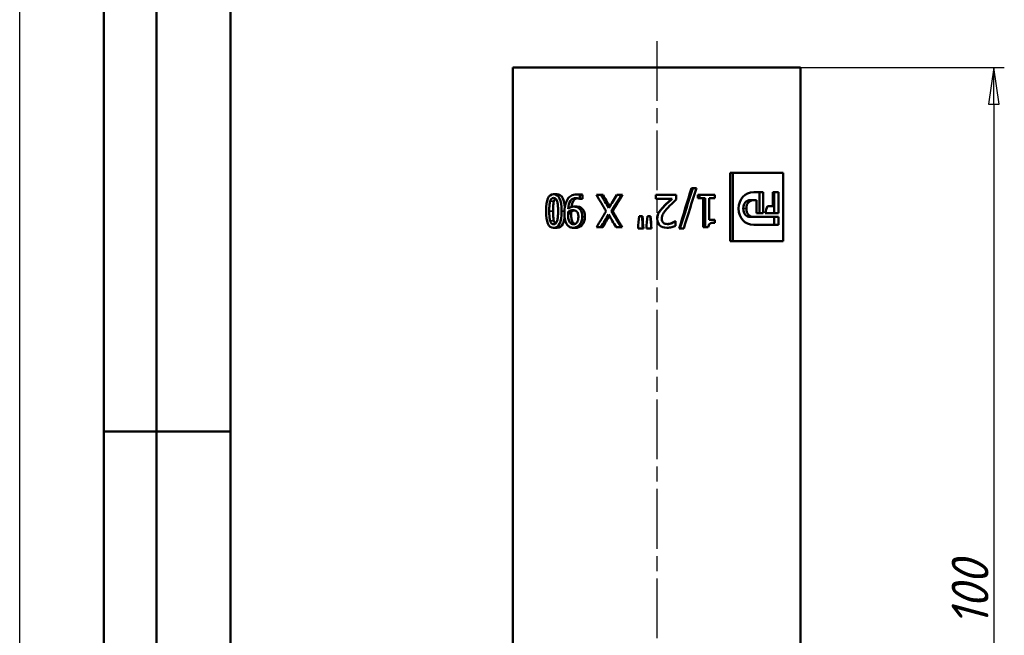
# Model space of a CAD drawing. Header units: millimetres. Extents: x -134 to 549, y -69 to 356.
# Tile 6 of 10: x 0 to 93, y 213 to 271. Entities that reach past the tile are written whole.
import ezdxf
from ezdxf.enums import TextEntityAlignment as Align

# ---------------------------------------------------------------- set-up
doc = ezdxf.new("R2010")
doc.units = ezdxf.units.MM
doc.linetypes.add('CHAIN', pattern=[0.7087, 0.4724, -0.0591, 0.1181, -0.0591])
for name, color, linetype, lineweight in [('Видимые тонкие (ГОСТ)', 7, 'Continuous', 35), ('Видимый контур (ГОСТ)', 7, 'Continuous', 50), ('Кромка (ГОСТ)', 7, 'Continuous', 50), ('Обозначение (ГОСТ)', 7, 'Continuous', 25), ('Осевая линия (ГОСТ)', 7, 'Continuous', 25), ('Размер (ГОСТ)', 7, 'Continuous', 25), ('Эскизная геометрия (ГОСТ)', 7, 'Continuous', 50)]:
    doc.layers.add(name, color=color, linetype=linetype, lineweight=lineweight)
doc.styles.get("Standard").update_dxf_attribs({"font": 'GOST Common Italic.ttf'})
doc.styles.add('Обычный текст (ГОСТ)', font='GOST Common Italic.ttf')
doc.dimstyles.new('Обычный (ГОСТ)', dxfattribs={"dimtxt": 3.5, "dimasz": 3.5, "dimexe": 1, "dimexo": 0, "dimgap": 0.5, "dimtad": 1, "dimrnd": 1e-08, "dimtxsty": 'Обычный текст (ГОСТ)', "dimblk": 'Filled-1', "dimcen": 0.09, "dimdle": 15, "dimclrd": 256, "dimclre": 256, "dimclrt": 256, "dimazin": 2, "dimtfac": 0.714286, "dimtdec": 3, "dimtmove": 0, "dimatfit": 3, "dimfxl": 1, "dimtolj": 1, "dimlwd": 25, "dimlwe": 25, "dimarcsym": 0})

# ---------------------------------------------------------------- blocks, each defined once
blk = doc.blocks.new('ГОСТ - Доп. графы 2')
at = {"layer": 'Эскизная геометрия (ГОСТ)'}
for p, q in [((-12, 0), (-12, 120)), ((-7, 0), (-7, 120)), ((-12, 60), (0, 60))]:
    blk.add_line(p, q, dxfattribs=at)
at = {"layer": 'Обозначение (ГОСТ)', "lineweight": 30, "width": 0.8, "flags": 17}
for tag, p in [('Первичная_применяемость', (-3.651, 90.027)), ('Справочный_номер', (-3.551, 30.017))]:
    blk.add_attdef(tag, text='', height=3.17, rotation=90, dxfattribs=at).set_placement(p, align=Align.MIDDLE_CENTER)
blk = doc.blocks.new('Рамки ГОСТ_ граница 297x210')
at = {"layer": 'Кромка (ГОСТ)', "lineweight": 25}
blk.add_line((0, 0), (0, 297), dxfattribs=at)
at = {"layer": 'Кромка (ГОСТ)'}
blk.add_line((20, 292), (20, 5), dxfattribs=at)
blk = doc.blocks.new('Filled-1')
at = {"color": 0}
for p, q in [((0, 0), (-1, 0.143)), ((-1, 0.143), (-1, -0.143)), ((-1, 0), (0, 0)), ((-1, -0.143), (0, 0))]:
    blk.add_line(p, q, dxfattribs=at)
at = {"color": 0, "flags": 128}
blk.add_lwpolyline([(-1, -0.143), (0, 0), (-1, 0.143), (-1, -0.143)], dxfattribs=at)
at = {"color": 0}
blk.add_solid([(-1, -0.143), (0, 0), (-1, 0.143), (-1, -0.143)], dxfattribs=at)
blk = doc.blocks.new('*D8')
at = {"layer": 'Defpoints', "color": 0, "linetype": 'Continuous', "transparency": 16777216}
for p in [(74.119, 266.543), (67.464, 166.543), (92.464, 166.543)]:
    blk.add_point(p, dxfattribs=at)
at = {"layer": 'Размер (ГОСТ)', "linetype": 'Continuous', "lineweight": 25, "transparency": 16777216}
for p, q in [((74.119, 266.543), (93.464, 266.543)), ((92.464, 263.043), (92.464, 170.043)), ((67.464, 166.543), (93.464, 166.543))]:
    blk.add_line(p, q, dxfattribs=at)
at = {"layer": 'Размер (ГОСТ)', "linetype": 'Continuous', "lineweight": 25, "transparency": 16777216, "xscale": 3.5, "yscale": 3.5, "zscale": 3.5}
for p, rotation in [((92.464, 266.543), 90), ((92.464, 166.543), 270)]:
    blk.add_blockref('Filled-1', p, dxfattribs=dict(at, rotation=rotation))
at = {"layer": 'Размер (ГОСТ)', "linetype": 'Continuous', "lineweight": 25, "transparency": 16777216, "insert": (88.464, 213.513), "char_height": 3.5, "attachment_point": 1, "rotation": 90, "style": 'Обычный текст (ГОСТ)'}
blk.add_mtext('\\A1;100', dxfattribs=at)

msp = doc.modelspace()

# ---------------------------------------------------------------- linework, layer by layer
at = {"layer": 'Видимые тонкие (ГОСТ)'}
for p, q in [((50.705, 253.838), (50.347, 253.838)), ((50.629, 252.91), (50.269, 252.91)), ((51.714, 252.912), (51.433, 252.912)), ((52.347, 252.635), (52.049, 252.635)), ((53.654, 252.376), (53.404, 252.376)), ((68.686, 253.149), (68.987, 253.149)), ((50.707, 251.978), (50.349, 251.978)), ((60.516, 252.159), (60.518, 252.159))]:
    msp.add_line(p, q, dxfattribs=at)
at = {"layer": 'Видимый контур (ГОСТ)'}
for p, q in [((46.819, 266.543), (74.119, 266.543)), ((46.819, 266.543), (46.819, 176.543)), ((74.119, 266.543), (74.119, 176.543)), ((67.45, 256.543), (67.706, 256.543)), ((67.45, 250.043), (67.45, 256.543)), ((72.474, 256.543), (67.706, 256.543)), ((67.706, 250.043), (67.706, 256.543)), ((72.474, 256.543), (72.474, 250.043)), ((51.024, 254.498), (50.678, 254.498)), ((53.132, 254.493), (52.863, 254.493)), ((53.168, 254.451), (53.168, 254.058)), ((53.426, 254.451), (53.168, 254.451)), ((53.426, 254.451), (53.426, 254.058)), ((55.202, 254.434), (54.758, 254.434)), ((55.388, 254.434), (55.202, 254.434)), ((57.109, 254.434), (56.67, 254.434)), ((57.228, 254.434), (57.109, 254.434)), ((60.387, 254.08), (60.387, 254.434)), ((62.33, 254.434), (60.387, 254.434)), ((62.33, 254.434), (62.33, 254.001)), ((63.766, 255.096), (63.887, 255.096)), ((64.233, 255.096), (63.887, 255.096)), ((64.378, 254.122), (64.378, 254.434)), ((64.378, 254.434), (64.521, 254.434)), ((64.521, 254.122), (64.521, 254.434)), ((65.971, 254.434), (64.521, 254.434)), ((65.971, 254.434), (65.971, 254.122)), ((70.58, 254.705), (69.696, 254.705)), ((70.223, 252.707), (70.223, 254.705)), ((70.58, 254.705), (70.58, 252.707)), ((72.024, 254.705), (71.492, 254.705)), ((71.492, 253.382), (71.492, 254.705)), ((71.616, 252.707), (71.616, 254.705)), ((72.024, 254.705), (72.024, 252.707)), ((52.874, 253.334), (52.596, 253.334)), ((53.151, 254.058), (53.168, 254.058)), ((53.426, 254.058), (53.168, 254.058)), ((60.387, 254.08), (61.936, 254.08)), ((61.081, 253.29), (61.104, 253.29)), ((64.378, 254.122), (64.521, 254.122)), ((64.521, 254.122), (65.055, 254.122)), ((64.893, 251.376), (64.893, 254.122)), ((65.055, 251.376), (65.055, 254.122)), ((65.438, 254.122), (65.438, 252.08)), ((65.438, 254.122), (65.971, 254.122)), ((69.347, 253.942), (69.672, 253.942)), ((69.672, 253.942), (69.943, 253.942)), ((69.943, 252.707), (69.943, 253.942)), ((71.492, 253.382), (70.972, 253.382)), ((52.353, 252.828), (52.055, 252.828)), ((53.369, 253.154), (53.109, 253.154)), ((56.294, 252.907), (56.141, 252.907)), ((59.066, 252.435), (58.788, 252.435)), ((59.115, 252.435), (59.066, 252.435)), ((59.862, 252.435), (59.584, 252.435)), ((59.884, 252.435), (59.862, 252.435)), ((60.674, 252.769), (60.682, 252.769)), ((69.347, 252.355), (69.672, 252.355)), ((72.024, 252.355), (69.672, 252.355)), ((69.943, 252.707), (70.58, 252.707)), ((70.771, 252.707), (72.024, 252.707)), ((71.616, 251.601), (71.616, 252.355)), ((72.024, 252.355), (72.024, 251.601)), ((52.52, 251.83), (52.229, 251.83)), ((53.407, 251.61), (53.148, 251.61)), ((61.884, 251.771), (61.936, 251.771)), ((62.179, 251.939), (62.241, 251.939)), ((62.264, 251.939), (62.241, 251.939)), ((62.264, 251.939), (62.264, 251.504)), ((65.971, 252.08), (65.438, 252.08)), ((65.971, 252.08), (65.971, 251.801)), ((69.682, 251.601), (72.024, 251.601)), ((51.024, 251.324), (50.678, 251.324)), ((52.833, 251.324), (52.553, 251.324)), ((54.758, 251.386), (55.175, 251.386)), ((55.362, 251.386), (55.175, 251.386)), ((56.614, 251.386), (57.079, 251.386)), ((57.199, 251.386), (57.079, 251.386)), ((58.697, 251.25), (59.157, 251.25)), ((59.204, 251.25), (59.157, 251.25)), ((59.492, 251.25), (59.955, 251.25)), ((59.973, 251.25), (59.955, 251.25)), ((61.424, 251.321), (61.459, 251.321)), ((62.597, 251.25), (62.675, 251.25)), ((62.675, 251.25), (63.033, 251.25)), ((64.893, 251.376), (65.055, 251.376)), ((65.055, 251.376), (65.364, 251.376)), ((67.45, 250.043), (67.706, 250.043)), ((67.706, 250.043), (72.474, 250.043))]:
    msp.add_line(p, q, dxfattribs=at)
for points, knots in [([(49.975, 252.91), (49.975, 253.456), (50.03, 253.858), (50.143, 254.114), (50.255, 254.37), (50.431, 254.498), (50.678, 254.498)], [0, 0, 0, 0, 1, 1, 1, 2, 2, 2, 2]), ([(50.678, 254.498), (50.93, 254.498), (51.122, 254.367), (51.246, 254.106), (51.37, 253.845), (51.433, 253.447), (51.433, 252.912)], [0, 0, 0, 0, 1, 1, 1, 2, 2, 2, 2]), ([(51.024, 254.498), (51.267, 254.498), (51.453, 254.367), (51.572, 254.106), (51.666, 253.901), (51.723, 253.612), (51.744, 253.238)], [0, 0, 0, 0, 1, 1, 1, 1.785242, 1.785242, 1.785242, 1.785242]), ([(51.986, 254.006), (52.083, 254.164), (52.2, 254.285), (52.34, 254.368), (52.48, 254.451), (52.653, 254.493), (52.863, 254.493)], [0, 0, 0, 0, 1, 1, 1, 2, 2, 2, 2]), ([(52.863, 254.493), (52.911, 254.493), (52.962, 254.49), (53.016, 254.484), (53.071, 254.478), (53.121, 254.467), (53.168, 254.451)], [0, 0, 0, 0, 1, 1, 1, 2, 2, 2, 2]), ([(53.132, 254.493), (53.178, 254.493), (53.227, 254.49), (53.28, 254.484), (53.332, 254.478), (53.381, 254.467), (53.426, 254.451)], [0, 0, 0, 0, 1, 1, 1, 2, 2, 2, 2]), ([(50.269, 252.91), (50.269, 253.119), (50.275, 253.301), (50.286, 253.455), (50.298, 253.61), (50.319, 253.738), (50.347, 253.838)], [-2, -2, -2, -2, -1, -1, -1, 0, 0, 0, 0]), ([(50.347, 253.838), (50.377, 253.945), (50.419, 254.026), (50.472, 254.079), (50.526, 254.133), (50.594, 254.159), (50.678, 254.159)], [-2, -2, -2, -2, -1, -1, -1, 0, 0, 0, 0]), ([(50.705, 253.838), (50.677, 253.738), (50.658, 253.61), (50.646, 253.455), (50.635, 253.301), (50.629, 253.119), (50.629, 252.91)], [0, 0, 0, 0, 1, 1, 1, 2, 2, 2, 2]), ([(50.678, 254.159), (50.767, 254.159), (50.84, 254.131), (50.896, 254.074), (50.952, 254.017), (50.995, 253.936), (51.026, 253.831)], [-2, -2, -2, -2, -1, -1, -1, 0, 0, 0, 0]), ([(50.857, 254.107), (50.846, 254.099), (50.836, 254.089), (50.826, 254.079), (50.774, 254.026), (50.734, 253.945), (50.705, 253.838)], [0.807437, 0.807437, 0.807437, 0.807437, 1, 1, 1, 2, 2, 2, 2]), ([(51.026, 253.831), (51.059, 253.719), (51.08, 253.591), (51.091, 253.448), (51.101, 253.305), (51.106, 253.126), (51.106, 252.912)], [-2, -2, -2, -2, -1, -1, -1, 0, 0, 0, 0]), ([(51.709, 252.727), (51.709, 252.979), (51.733, 253.217), (51.779, 253.443), (51.826, 253.669), (51.894, 253.856), (51.986, 254.006)], [0, 0, 0, 0, 1, 1, 1, 2, 2, 2, 2]), ([(52.816, 254.14), (52.583, 254.14), (52.405, 254.052), (52.276, 253.875), (52.147, 253.699), (52.075, 253.448), (52.057, 253.122)], [0, 0, 0, 0, 1, 1, 1, 2, 2, 2, 2]), ([(52.057, 253.122), (52.148, 253.196), (52.235, 253.25), (52.319, 253.284), (52.403, 253.318), (52.495, 253.334), (52.596, 253.334)], [0, 0, 0, 0, 1, 1, 1, 2, 2, 2, 2]), ([(52.949, 254.127), (52.79, 254.098), (52.663, 254.014), (52.566, 253.875), (52.465, 253.733), (52.401, 253.542), (52.371, 253.302)], [0.215352, 0.215352, 0.215352, 0.215352, 1, 1, 1, 1.807362, 1.807362, 1.807362, 1.807362]), ([(52.596, 253.334), (52.692, 253.334), (52.781, 253.322), (52.862, 253.297), (52.944, 253.273), (53.026, 253.225), (53.109, 253.154)], [0, 0, 0, 0, 1, 1, 1, 2, 2, 2, 2]), ([(53.151, 254.058), (53.12, 254.078), (53.073, 254.096), (53.009, 254.114), (52.945, 254.131), (52.881, 254.14), (52.816, 254.14)], [0, 0, 0, 0, 1, 1, 1, 2, 2, 2, 2]), ([(52.874, 253.334), (52.967, 253.334), (53.053, 253.322), (53.131, 253.297), (53.21, 253.273), (53.289, 253.225), (53.369, 253.154)], [0, 0, 0, 0, 1, 1, 1, 2, 2, 2, 2]), ([(60.674, 252.769), (60.723, 252.858), (60.784, 252.946), (60.856, 253.033), (60.927, 253.12), (61.002, 253.206), (61.081, 253.29)], [0, 0, 0, 0, 1, 1, 1, 2, 2, 2, 2]), ([(60.682, 252.769), (60.733, 252.858), (60.796, 252.946), (60.87, 253.033), (60.944, 253.12), (61.022, 253.206), (61.104, 253.29)], [0, 0, 0, 0, 1, 1, 1, 2, 2, 2, 2]), ([(61.081, 253.29), (61.21, 253.43), (61.352, 253.575), (61.509, 253.725), (61.666, 253.874), (61.791, 253.993), (61.884, 254.08)], [0, 0, 0, 0, 1, 1, 1, 2, 2, 2, 2]), ([(61.104, 253.29), (61.237, 253.43), (61.385, 253.575), (61.547, 253.725), (61.71, 253.874), (61.839, 253.993), (61.936, 254.08)], [0, 0, 0, 0, 1, 1, 1, 2, 2, 2, 2]), ([(62.33, 254.001), (62.192, 253.874), (62.06, 253.752), (61.936, 253.634), (61.812, 253.517), (61.691, 253.394), (61.572, 253.268)], [0, 0, 0, 0, 1, 1, 1, 2, 2, 2, 2]), ([(50.678, 251.324), (50.428, 251.324), (50.252, 251.456), (50.141, 251.719), (50.03, 251.982), (49.975, 252.379), (49.975, 252.91)], [0, 0, 0, 0, 1, 1, 1, 2, 2, 2, 2]), ([(50.349, 251.978), (50.319, 252.082), (50.298, 252.211), (50.286, 252.365), (50.275, 252.519), (50.269, 252.7), (50.269, 252.91)], [-2, -2, -2, -2, -1, -1, -1, 0, 0, 0, 0]), ([(50.629, 252.91), (50.629, 252.7), (50.635, 252.519), (50.646, 252.365), (50.658, 252.211), (50.678, 252.082), (50.707, 251.978)], [0, 0, 0, 0, 1, 1, 1, 2, 2, 2, 2]), ([(51.433, 252.912), (51.433, 252.362), (51.369, 251.96), (51.244, 251.705), (51.119, 251.451), (50.927, 251.324), (50.678, 251.324)], [0, 0, 0, 0, 1, 1, 1, 2, 2, 2, 2]), ([(51.106, 252.912), (51.106, 252.713), (51.1, 252.534), (51.089, 252.376), (51.077, 252.218), (51.055, 252.087), (51.024, 251.983)], [-2, -2, -2, -2, -1, -1, -1, 0, 0, 0, 0]), ([(51.726, 252.355), (51.697, 252.081), (51.645, 251.864), (51.57, 251.705), (51.45, 251.451), (51.264, 251.324), (51.024, 251.324)], [0.37579, 0.37579, 0.37579, 0.37579, 1, 1, 1, 2, 2, 2, 2]), ([(51.981, 251.598), (51.894, 251.71), (51.827, 251.856), (51.78, 252.038), (51.733, 252.219), (51.709, 252.448), (51.709, 252.727)], [0, 0, 0, 0, 1, 1, 1, 2, 2, 2, 2]), ([(52.049, 252.635), (52.049, 252.677), (52.05, 252.714), (52.051, 252.748), (52.053, 252.782), (52.054, 252.808), (52.055, 252.828)], [-2, -2, -2, -2, -1, -1, -1, 0, 0, 0, 0]), ([(52.229, 251.83), (52.172, 251.901), (52.128, 252.001), (52.097, 252.131), (52.065, 252.262), (52.049, 252.43), (52.049, 252.635)], [-2, -2, -2, -2, -1, -1, -1, 0, 0, 0, 0]), ([(52.055, 252.828), (52.119, 252.879), (52.192, 252.92), (52.277, 252.95), (52.362, 252.981), (52.442, 252.996), (52.517, 252.996)], [-2, -2, -2, -2, -1, -1, -1, 0, 0, 0, 0]), ([(52.353, 252.828), (52.351, 252.808), (52.35, 252.782), (52.349, 252.748), (52.347, 252.714), (52.347, 252.677), (52.347, 252.635)], [0, 0, 0, 0, 1, 1, 1, 2, 2, 2, 2]), ([(52.347, 252.635), (52.347, 252.43), (52.362, 252.262), (52.392, 252.131), (52.423, 252.001), (52.466, 251.901), (52.52, 251.83)], [0, 0, 0, 0, 1, 1, 1, 2, 2, 2, 2]), ([(52.671, 252.981), (52.637, 252.974), (52.602, 252.964), (52.567, 252.95), (52.485, 252.92), (52.414, 252.879), (52.353, 252.828)], [0.565795, 0.565795, 0.565795, 0.565795, 1, 1, 1, 2, 2, 2, 2]), ([(52.517, 252.996), (52.582, 252.996), (52.643, 252.989), (52.699, 252.975), (52.755, 252.961), (52.807, 252.933), (52.853, 252.89)], [-2, -2, -2, -2, -1, -1, -1, 0, 0, 0, 0]), ([(53.035, 252.359), (53.035, 252.131), (52.991, 251.958), (52.903, 251.838), (52.816, 251.717), (52.699, 251.657), (52.555, 251.657)], [-2, -2, -2, -2, -1, -1, -1, 0, 0, 0, 0]), ([(52.853, 252.89), (52.916, 252.831), (52.962, 252.759), (52.991, 252.676), (53.02, 252.593), (53.035, 252.487), (53.035, 252.359)], [-2, -2, -2, -2, -1, -1, -1, 0, 0, 0, 0]), ([(53.109, 253.154), (53.205, 253.07), (53.279, 252.964), (53.329, 252.837), (53.379, 252.709), (53.404, 252.556), (53.404, 252.376)], [0, 0, 0, 0, 1, 1, 1, 2, 2, 2, 2]), ([(53.404, 252.376), (53.404, 252.22), (53.381, 252.076), (53.336, 251.946), (53.29, 251.816), (53.227, 251.704), (53.148, 251.61)], [0, 0, 0, 0, 1, 1, 1, 2, 2, 2, 2]), ([(53.369, 253.154), (53.462, 253.07), (53.533, 252.964), (53.581, 252.837), (53.63, 252.709), (53.654, 252.556), (53.654, 252.376)], [0, 0, 0, 0, 1, 1, 1, 2, 2, 2, 2]), ([(53.654, 252.376), (53.654, 252.22), (53.632, 252.076), (53.588, 251.946), (53.544, 251.816), (53.483, 251.704), (53.407, 251.61)], [0, 0, 0, 0, 1, 1, 1, 2, 2, 2, 2]), ([(60.516, 252.159), (60.516, 252.279), (60.53, 252.389), (60.558, 252.49), (60.586, 252.59), (60.625, 252.683), (60.674, 252.769)], [0, 0, 0, 0, 1, 1, 1, 2, 2, 2, 2]), ([(60.518, 252.159), (60.518, 252.279), (60.532, 252.389), (60.561, 252.49), (60.59, 252.59), (60.63, 252.683), (60.682, 252.769)], [0, 0, 0, 0, 1, 1, 1, 2, 2, 2, 2]), ([(61.572, 253.268), (61.332, 253.012), (61.167, 252.808), (61.08, 252.655), (60.992, 252.502), (60.948, 252.344), (60.948, 252.181)], [0, 0, 0, 0, 1, 1, 1, 2, 2, 2, 2]), ([(50.678, 251.662), (50.593, 251.662), (50.525, 251.689), (50.472, 251.742), (50.42, 251.796), (50.379, 251.875), (50.349, 251.978)], [-2, -2, -2, -2, -1, -1, -1, 0, 0, 0, 0]), ([(51.024, 251.983), (50.991, 251.876), (50.946, 251.796), (50.89, 251.742), (50.834, 251.689), (50.763, 251.662), (50.678, 251.662)], [-2, -2, -2, -2, -1, -1, -1, 0, 0, 0, 0]), ([(50.707, 251.978), (50.735, 251.875), (50.775, 251.796), (50.826, 251.742), (50.835, 251.732), (50.845, 251.723), (50.856, 251.715)], [0, 0, 0, 0, 1, 1, 1, 1.191411, 1.191411, 1.191411, 1.191411]), ([(52.553, 251.324), (52.433, 251.324), (52.325, 251.347), (52.229, 251.394), (52.134, 251.441), (52.051, 251.509), (51.981, 251.598)], [0, 0, 0, 0, 1, 1, 1, 2, 2, 2, 2]), ([(52.555, 251.657), (52.493, 251.657), (52.436, 251.67), (52.383, 251.694), (52.331, 251.719), (52.279, 251.764), (52.229, 251.83)], [-2, -2, -2, -2, -1, -1, -1, 0, 0, 0, 0]), ([(52.52, 251.83), (52.569, 251.764), (52.618, 251.719), (52.669, 251.694), (52.679, 251.689), (52.69, 251.685), (52.7, 251.681)], [0, 0, 0, 0, 1, 1, 1, 1.204532, 1.204532, 1.204532, 1.204532]), ([(53.148, 251.61), (53.074, 251.52), (52.983, 251.449), (52.875, 251.399), (52.768, 251.349), (52.661, 251.324), (52.553, 251.324)], [0, 0, 0, 0, 1, 1, 1, 2, 2, 2, 2]), ([(53.407, 251.61), (53.335, 251.52), (53.247, 251.449), (53.144, 251.399), (53.04, 251.349), (52.936, 251.324), (52.833, 251.324)], [0, 0, 0, 0, 1, 1, 1, 2, 2, 2, 2]), ([(61.424, 251.321), (61.14, 251.321), (60.917, 251.397), (60.757, 251.547), (60.596, 251.698), (60.516, 251.902), (60.516, 252.159)], [0, 0, 0, 0, 1, 1, 1, 2, 2, 2, 2]), ([(61.459, 251.321), (61.165, 251.321), (60.934, 251.397), (60.767, 251.547), (60.601, 251.698), (60.518, 251.902), (60.518, 252.159)], [0, 0, 0, 0, 1, 1, 1, 2, 2, 2, 2]), ([(60.948, 252.181), (60.948, 252.095), (60.961, 252.02), (60.989, 251.956), (61.016, 251.892), (61.054, 251.839), (61.104, 251.798)], [0, 0, 0, 0, 1, 1, 1, 2, 2, 2, 2]), ([(61.104, 251.798), (61.153, 251.757), (61.21, 251.726), (61.275, 251.705), (61.34, 251.685), (61.412, 251.675), (61.49, 251.675)], [0, 0, 0, 0, 1, 1, 1, 2, 2, 2, 2]), ([(62.264, 251.504), (62.178, 251.463), (62.057, 251.422), (61.902, 251.382), (61.746, 251.341), (61.599, 251.321), (61.459, 251.321)], [0, 0, 0, 0, 1, 1, 1, 2, 2, 2, 2]), ([(61.472, 251.675), (61.538, 251.676), (61.605, 251.685), (61.673, 251.702), (61.747, 251.72), (61.817, 251.743), (61.884, 251.771)], [0.08274, 0.08274, 0.08274, 0.08274, 1, 1, 1, 2, 2, 2, 2]), ([(61.49, 251.675), (61.565, 251.675), (61.64, 251.684), (61.717, 251.702), (61.794, 251.72), (61.867, 251.743), (61.936, 251.771)], [0, 0, 0, 0, 1, 1, 1, 2, 2, 2, 2]), ([(61.884, 251.771), (61.942, 251.794), (61.997, 251.822), (62.05, 251.855), (62.103, 251.888), (62.146, 251.916), (62.179, 251.939)], [0, 0, 0, 0, 1, 1, 1, 2, 2, 2, 2]), ([(61.936, 251.771), (61.996, 251.794), (62.053, 251.822), (62.108, 251.855), (62.163, 251.888), (62.208, 251.916), (62.241, 251.939)], [0, 0, 0, 0, 1, 1, 1, 2, 2, 2, 2]), ([(65.971, 251.801), (65.771, 251.801), (65.623, 251.771), (65.527, 251.712), (65.431, 251.652), (65.377, 251.54), (65.364, 251.376)], [0, 0, 0, 0, 1, 1, 1, 2, 2, 2, 2])]:
    msp.add_open_spline(points, degree=3, knots=knots, dxfattribs=at)
for points in [[(55.675, 252.887), (55.365, 253.403), (55.059, 253.918), (54.758, 254.434)], [(55.202, 254.434), (55.439, 254.028), (55.679, 253.623), (55.922, 253.218)], [(55.388, 254.434), (55.591, 254.074), (55.797, 253.714), (56.005, 253.354)], [(55.922, 253.218), (56.169, 253.623), (56.419, 254.028), (56.67, 254.434)], [(57.109, 254.434), (56.783, 253.925), (56.46, 253.416), (56.141, 252.907)], [(57.228, 254.434), (56.913, 253.925), (56.602, 253.416), (56.294, 252.907)], [(62.597, 251.25), (62.99, 252.532), (63.38, 253.814), (63.766, 255.096)], [(62.675, 251.25), (63.082, 252.532), (63.486, 253.814), (63.887, 255.096)], [(64.233, 255.096), (63.837, 253.814), (63.437, 252.532), (63.033, 251.25)], [(68.246, 253.144), (68.246, 254.039), (68.826, 254.705), (69.696, 254.705)], [(68.686, 253.149), (68.686, 253.657), (68.96, 253.942), (69.347, 253.942)], [(69.672, 253.942), (69.271, 253.942), (68.987, 253.657), (68.987, 253.149)], [(70.771, 252.707), (70.839, 252.932), (70.906, 253.157), (70.972, 253.382)], [(54.758, 251.386), (55.059, 251.886), (55.365, 252.387), (55.675, 252.887)], [(55.895, 252.579), (55.653, 252.181), (55.413, 251.783), (55.175, 251.386)], [(55.977, 252.442), (55.77, 252.09), (55.565, 251.738), (55.362, 251.386)], [(56.614, 251.386), (56.372, 251.783), (56.133, 252.181), (55.895, 252.579)], [(56.141, 252.907), (56.45, 252.4), (56.763, 251.893), (57.079, 251.386)], [(56.294, 252.907), (56.592, 252.4), (56.894, 251.893), (57.199, 251.386)], [(58.697, 251.25), (58.727, 251.645), (58.758, 252.04), (58.788, 252.435)], [(59.066, 252.435), (59.096, 252.04), (59.127, 251.645), (59.157, 251.25)], [(59.115, 252.435), (59.145, 252.04), (59.174, 251.645), (59.204, 251.25)], [(59.492, 251.25), (59.522, 251.645), (59.553, 252.04), (59.584, 252.435)], [(59.862, 252.435), (59.893, 252.04), (59.924, 251.645), (59.955, 251.25)], [(59.884, 252.435), (59.913, 252.04), (59.943, 251.645), (59.973, 251.25)], [(69.682, 251.601), (68.818, 251.601), (68.246, 252.239), (68.246, 253.144)], [(69.347, 252.355), (68.96, 252.355), (68.686, 252.652), (68.686, 253.149)], [(68.987, 253.149), (68.987, 252.652), (69.271, 252.355), (69.672, 252.355)]]:
    msp.add_open_spline(points, degree=3, dxfattribs=at)
at = {"layer": 'Осевая линия (ГОСТ)', "linetype": 'CHAIN', "ltscale": 11.993792}
msp.add_line((60.469, 269.043), (60.469, 174.043), dxfattribs=at)

# ---------------------------------------------------------------- block references
for name, p in [('Рамки ГОСТ_ граница 297x210', (0, 0)), ('ГОСТ - Доп. графы 2', (20, 172))]:
    msp.add_blockref(name, p)

# ---------------------------------------------------------------- dimensions: what is measured, and where the dimension line sits
at = {"layer": 'Размер (ГОСТ)', "linetype": 'Continuous', "lineweight": 25}
dim = msp.add_linear_dim(base=(92.464, 166.543), p1=(74.119, 266.543), p2=(67.464, 166.543), angle=90, dimstyle='Обычный (ГОСТ)', override={"dimgap": 0.5, "dimdec": 2, "dimtol": 0, "dimlim": 0, "dimtp": 0, "dimtm": 0, "dimtdec": 3, "dimtofl": 0, "dimatfit": 1}, dxfattribs=at)
dim.commit()
dim.dimension.update_dxf_attribs({"geometry": '*D8', "text_midpoint": (92.464, 216.543), "dimtype": 160})

doc.saveas('drawing.dxf')
